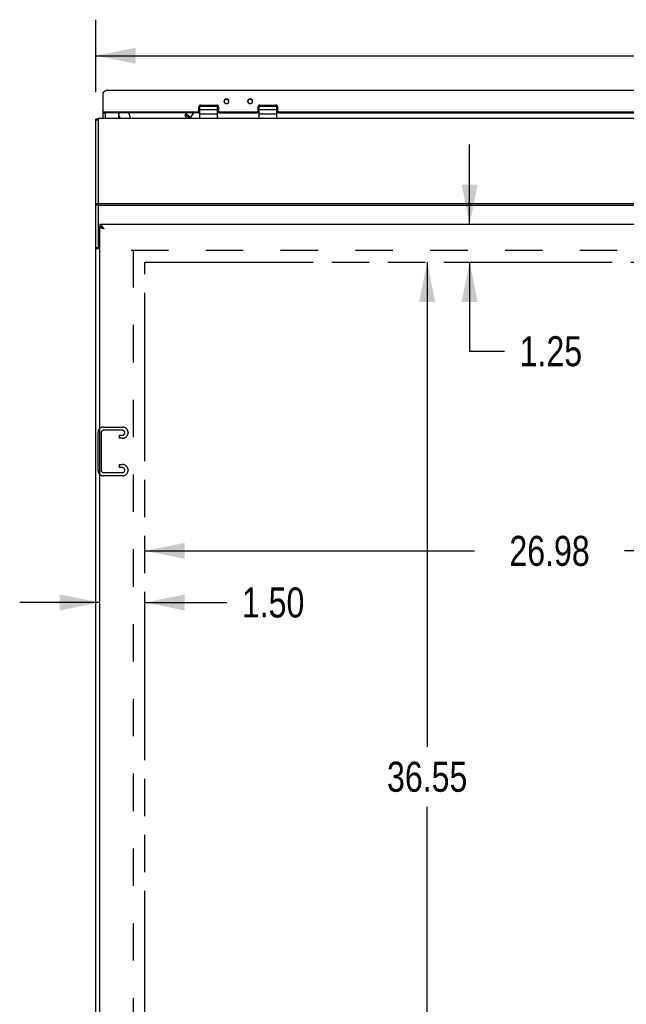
# Model space of a CAD drawing. Header units: inches. Extents: x 0 to 227, y 0 to 147.
# Tile 222 of 247: x 157 to 177, y 63 to 96. Entities that reach past the tile are written whole.
import ezdxf

# ---------------------------------------------------------------- set-up
doc = ezdxf.new("R2010")
doc.units = ezdxf.units.IN
doc.header["$LTSCALE"] = 12.466667
doc.header["$MEASUREMENT"] = 0
doc.linetypes.add('HIDDEN', pattern=[0.2, 0.1, -0.1])
doc.linetypes.add('PHANTOM', pattern=[0.8, 0.45, -0.05, 0.1, -0.05, 0.1, -0.05])
doc.layers.get('0').update_dxf_attribs({"linetype": 'CONTINUOUS'})
for name, color, linetype in [('AVAILABLE_DOOR_SPACE_REAR', 7, 'CONTINUOUS'), ('DEFAULT_2', 8, 'HIDDEN'), ('DIMENSIONS', 7, 'CONTINUOUS')]:
    doc.layers.add(name, color=color, linetype=linetype)
doc.styles.get("Standard").update_dxf_attribs({"font": 'txt', "width": 0.8})
doc.dimstyles.new('DIMSTYLE_2', dxfattribs={"dimtxt": 1, "dimasz": 1.333333, "dimexe": 0.09, "dimexo": 0.07, "dimgap": 0.0375, "dimtad": 0, "dimtih": 1, "dimtoh": 1, "dimzin": 4, "dimdsep": 46, "dimtxsty": 'Standard', "dimblk": '_FILLED', "dimblk1": '_FILLED', "dimblk2": '_FILLED', "dimcen": 0.09, "dimadec": 0, "dimazin": 0, "dimtfac": 1, "dimtofl": 0, "dimtmove": 0, "dimatfit": 3, "dimldrblk": '_FILLED', "dimfxl": 0, "dimtolj": 1, "dimtzin": 4, "dimarcsym": 0})

# ---------------------------------------------------------------- blocks, each defined once
blk = doc.blocks.new('_FILLED')
at = {"color": 0, "linetype": 'ByBlock'}
blk.add_solid([(0, 0), (-1, 0.2), (-1, -0.2)], dxfattribs=at)
blk = doc.blocks.new('*D29')
at = {"layer": 'DIMENSIONS', "color": 2, "linetype": 'Continuous'}
for p, q in [((160.772, 78.341), (171.764, 78.341)), ((187.757, 78.341), (176.764, 78.341))]:
    blk.add_line(p, q, dxfattribs=at)
at = {"layer": 'DIMENSIONS', "color": 2, "linetype": 'Continuous', "xscale": 1.3333333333, "yscale": 1.3333333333, "zscale": 1.3333333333, "rotation": 180}
blk.add_blockref('_FILLED', (160.772, 78.341), dxfattribs=at)
at = {"layer": 'DIMENSIONS', "color": 2, "linetype": 'Continuous', "xscale": 1.3333333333, "yscale": 1.3333333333, "zscale": 1.3333333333}
blk.add_blockref('_FILLED', (187.757, 78.341), dxfattribs=at)
at = {"layer": 'DIMENSIONS', "color": 2, "linetype": 'Continuous', "insert": (174.264, 78.841), "char_height": 1, "width": 4, "attachment_point": 2, "line_spacing_factor": 0.9}
blk.add_mtext('26.98', dxfattribs=at)
blk = doc.blocks.new('*D31')
at = {"layer": 'DIMENSIONS', "color": 2, "linetype": 'Continuous'}
for p, q in [((170.186, 87.97), (170.186, 71.809)), ((170.186, 51.417), (170.186, 69.809))]:
    blk.add_line(p, q, dxfattribs=at)
at = {"layer": 'DIMENSIONS', "color": 2, "linetype": 'Continuous', "xscale": 1.3333333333, "yscale": 1.3333333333, "zscale": 1.3333333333}
for p, rotation in [((170.186, 87.97), 90), ((170.186, 51.417), 270)]:
    blk.add_blockref('_FILLED', p, dxfattribs=dict(at, rotation=rotation))
at = {"layer": 'DIMENSIONS', "color": 2, "linetype": 'Continuous', "insert": (170.186, 71.309), "char_height": 1, "width": 4, "attachment_point": 2, "line_spacing_factor": 0.9}
blk.add_mtext('36.55', dxfattribs=at)
blk = doc.blocks.new('*D32')
at = {"layer": 'DIMENSIONS', "color": 2, "linetype": 'Continuous'}
for p, q in [((159.272, 76.621), (156.605, 76.621)), ((160.772, 76.621), (163.51, 76.621))]:
    blk.add_line(p, q, dxfattribs=at)
at = {"layer": 'DIMENSIONS', "color": 2, "linetype": 'Continuous', "xscale": 1.3333333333, "yscale": 1.3333333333, "zscale": 1.3333333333}
blk.add_blockref('_FILLED', (159.272, 76.621), dxfattribs=at)
at = {"layer": 'DIMENSIONS', "color": 2, "linetype": 'Continuous', "xscale": 1.3333333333, "yscale": 1.3333333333, "zscale": 1.3333333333, "rotation": 180}
blk.add_blockref('_FILLED', (160.772, 76.621), dxfattribs=at)
at = {"layer": 'DIMENSIONS', "color": 2, "linetype": 'Continuous', "insert": (164.01, 77.121), "char_height": 1, "width": 3.2, "attachment_point": 1, "line_spacing_factor": 0.9}
blk.add_mtext('1.50', dxfattribs=at)
blk = doc.blocks.new('*D33')
at = {"layer": 'DIMENSIONS', "color": 2, "linetype": 'Continuous'}
for p, q in [((159.141, 93.638), (159.141, 96.052)), ((219.016, 93.638), (219.016, 96.052)), ((159.141, 94.852), (186.579, 94.852)), ((219.016, 94.852), (191.579, 94.852))]:
    blk.add_line(p, q, dxfattribs=at)
at = {"layer": 'DIMENSIONS', "color": 2, "linetype": 'Continuous', "xscale": 1.3333333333, "yscale": 1.3333333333, "zscale": 1.3333333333, "rotation": 180}
blk.add_blockref('_FILLED', (159.141, 94.852), dxfattribs=at)
at = {"layer": 'DIMENSIONS', "color": 2, "linetype": 'Continuous', "xscale": 1.3333333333, "yscale": 1.3333333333, "zscale": 1.3333333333}
blk.add_blockref('_FILLED', (219.016, 94.852), dxfattribs=at)
at = {"layer": 'DIMENSIONS', "color": 2, "linetype": 'Continuous', "insert": (189.079, 95.352), "char_height": 1, "width": 4, "attachment_point": 2, "line_spacing_factor": 0.9}
blk.add_mtext('59.88', dxfattribs=at)
blk = doc.blocks.new('*D37')
at = {"layer": 'DIMENSIONS', "color": 2, "linetype": 'Continuous'}
for p, q in [((171.601, 89.22), (171.601, 91.887)), ((171.601, 87.97), (171.601, 84.998)), ((171.601, 84.998), (172.768, 84.998))]:
    blk.add_line(p, q, dxfattribs=at)
at = {"layer": 'DIMENSIONS', "color": 2, "linetype": 'Continuous', "xscale": 1.3333333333, "yscale": 1.3333333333, "zscale": 1.3333333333}
for p, rotation in [((171.601, 89.22), 270), ((171.601, 87.97), 90)]:
    blk.add_blockref('_FILLED', p, dxfattribs=dict(at, rotation=rotation))
at = {"layer": 'DIMENSIONS', "color": 2, "linetype": 'Continuous', "insert": (173.268, 85.498), "char_height": 1, "width": 3.2, "attachment_point": 1, "line_spacing_factor": 0.9}
blk.add_mtext('1.25', dxfattribs=at)

msp = doc.modelspace()

# ---------------------------------------------------------------- linework, layer by layer
at = {"color": 3, "linetype": 'Continuous'}
for p, q in [((159.391, 92.992), (159.391, 93.62)), ((218.682, 93.688), (159.476, 93.688)), ((159.391, 92.764), (159.391, 92.96)), ((159.406, 92.978), (162.55, 92.978)), ((160.238, 92.947), (160.286, 92.764)), ((162.581, 93.007), (162.581, 93.148)), ((162.644, 93.205), (163.171, 93.205)), ((163.234, 93.148), (163.234, 93.007)), ((163.265, 92.978), (164.518, 92.978)), ((164.549, 93.007), (164.549, 93.148)), ((164.612, 93.205), (165.139, 93.205)), ((165.202, 93.148), (165.202, 93.007)), ((165.233, 92.978), (187.737, 92.978)), ((159.141, 46.558), (159.141, 92.741)), ((189.007, 89.22), (159.272, 89.22)), ((159.272, 50.247), (159.272, 89.14)), ((159.272, 89.14), (159.273, 89.14)), ((159.362, 89.092), (159.355, 89.095)), ((159.369, 89.09), (159.362, 89.092)), ((159.376, 89.088), (159.369, 89.09)), ((159.383, 89.085), (159.376, 89.088)), ((159.395, 89.082), (159.383, 89.085)), ((159.39, 89.117), (159.385, 89.125)), ((159.395, 89.11), (159.39, 89.117)), ((159.4, 89.102), (159.395, 89.11)), ((159.41, 89.077), (159.395, 89.082)), ((159.407, 89.091), (159.4, 89.102)), ((159.417, 89.075), (159.407, 89.091)), ((159.417, 89.075), (159.41, 89.077)), ((159.272, 88.414), (159.141, 88.414))]:
    msp.add_line(p, q, dxfattribs=at)
at = {"color": 7, "linetype": 'Continuous'}
for p, q in [((163.418, 93.323), (163.418, 93.321)), ((163.419, 93.309), (163.419, 93.322)), ((163.577, 93.321), (163.577, 93.323)), ((163.577, 93.309), (163.577, 93.322)), ((164.205, 93.323), (164.205, 93.321)), ((164.206, 93.309), (164.206, 93.322)), ((164.364, 93.321), (164.364, 93.323)), ((164.364, 93.309), (164.364, 93.322)), ((159.391, 92.96), (159.391, 92.992)), ((159.466, 92.94), (159.391, 92.94)), ((159.406, 92.947), (159.406, 92.978)), ((162.55, 92.947), (159.406, 92.947)), ((159.466, 92.764), (159.466, 92.947)), ((159.911, 92.764), (159.911, 92.947)), ((160.294, 92.764), (160.247, 92.947)), ((162.162, 92.947), (162.12, 92.881)), ((162.394, 92.947), (162.285, 92.775)), ((162.55, 92.978), (162.55, 92.947)), ((162.611, 93.124), (162.581, 93.124)), ((162.581, 93.007), (162.581, 92.975)), ((162.611, 92.764), (162.611, 93.165)), ((163.201, 93.049), (162.611, 93.049)), ((162.644, 93.205), (162.644, 93.173)), ((162.644, 93.173), (163.171, 93.173)), ((163.171, 93.205), (163.171, 93.173)), ((163.201, 92.764), (163.201, 93.166)), ((163.206, 93.124), (163.201, 93.124)), ((163.206, 93.003), (163.201, 93.003)), ((163.206, 92.972), (163.206, 93.141)), ((163.234, 92.972), (163.206, 92.972)), ((163.234, 93.007), (163.234, 92.975)), ((163.265, 92.978), (163.265, 92.947)), ((163.265, 92.947), (164.518, 92.947)), ((164.518, 92.978), (164.518, 92.947)), ((164.576, 92.972), (164.548, 92.972)), ((164.555, 93.005), (164.549, 93.01)), ((164.549, 93.007), (164.549, 92.975)), ((164.576, 92.972), (164.576, 93.141)), ((164.581, 93.124), (164.576, 93.124)), ((164.581, 93.003), (164.576, 93.003)), ((164.581, 92.764), (164.581, 93.166)), ((165.171, 93.049), (164.581, 93.049)), ((164.612, 93.205), (164.612, 93.173)), ((164.612, 93.173), (165.139, 93.173)), ((165.139, 93.205), (165.139, 93.173)), ((165.171, 92.764), (165.171, 93.165)), ((165.201, 93.124), (165.171, 93.124)), ((165.202, 93.007), (165.202, 92.975)), ((165.233, 92.978), (165.233, 92.947)), ((165.233, 92.947), (187.737, 92.947)), ((159.216, 92.741), (159.141, 92.741)), ((159.216, 92.705), (159.141, 92.705)), ((159.216, 92.764), (159.216, 88.449)), ((159.216, 92.764), (218.941, 92.764)), ((162.127, 92.836), (162.119, 92.865)), ((162.245, 92.764), (162.271, 92.768)), ((163.201, 92.901), (162.611, 92.901)), ((165.171, 92.901), (164.581, 92.901)), ((159.216, 89.91), (159.141, 89.91)), ((159.216, 89.87), (159.141, 89.87)), ((159.216, 89.922), (218.941, 89.922)), ((159.216, 89.865), (218.941, 89.865)), ((159.272, 89.22), (159.272, 89.145)), ((159.273, 89.14), (159.307, 89.14)), ((159.39, 89.095), (159.385, 89.099)), ((159.395, 89.092), (159.39, 89.095)), ((159.4, 89.088), (159.395, 89.092)), ((159.407, 89.082), (159.4, 89.088)), ((159.404, 89.083), (159.4, 89.086)), ((159.408, 89.08), (159.404, 89.083)), ((159.417, 89.075), (159.407, 89.082)), ((159.417, 89.075), (159.408, 89.08)), ((159.216, 88.449), (159.141, 88.449))]:
    msp.add_line(p, q, dxfattribs=at)
at = {"color": 3, "linetype": 'Continuous'}
for points in [[(159.391, 93.62), (159.393, 93.623), (159.396, 93.626), (159.398, 93.63), (159.4, 93.633), (159.402, 93.636), (159.405, 93.638), (159.407, 93.641), (159.409, 93.644), (159.411, 93.647), (159.414, 93.649), (159.416, 93.652), (159.418, 93.655), (159.42, 93.657), (159.423, 93.659), (159.425, 93.662), (159.427, 93.664), (159.429, 93.666), (159.432, 93.668), (159.434, 93.67), (159.436, 93.672), (159.438, 93.673), (159.441, 93.675), (159.443, 93.677), (159.445, 93.678), (159.447, 93.679), (159.45, 93.681), (159.452, 93.682), (159.454, 93.683), (159.456, 93.684), (159.459, 93.685), (159.461, 93.685), (159.463, 93.686), (159.465, 93.687), (159.468, 93.687), (159.47, 93.687), (159.472, 93.688), (159.474, 93.688), (159.476, 93.688)], [(163.581, 93.332), (163.581, 93.334), (163.58, 93.337), (163.58, 93.339), (163.58, 93.341), (163.58, 93.343), (163.579, 93.346), (163.579, 93.348), (163.578, 93.35), (163.577, 93.353), (163.577, 93.355), (163.576, 93.357), (163.575, 93.359), (163.574, 93.361), (163.573, 93.363), (163.572, 93.365), (163.571, 93.368), (163.569, 93.37), (163.568, 93.372), (163.567, 93.374), (163.565, 93.375), (163.564, 93.377), (163.562, 93.379), (163.561, 93.381), (163.559, 93.383), (163.557, 93.384), (163.555, 93.386), (163.554, 93.388), (163.552, 93.389), (163.55, 93.391), (163.548, 93.392), (163.546, 93.393), (163.543, 93.395), (163.541, 93.396), (163.539, 93.397), (163.537, 93.398), (163.535, 93.399), (163.532, 93.4), (163.53, 93.401), (163.528, 93.402), (163.525, 93.403), (163.523, 93.404), (163.52, 93.404), (163.518, 93.405), (163.515, 93.405), (163.513, 93.406), (163.51, 93.406), (163.508, 93.407), (163.505, 93.407), (163.503, 93.407), (163.5, 93.407), (163.498, 93.407), (163.495, 93.407), (163.492, 93.407), (163.49, 93.407), (163.487, 93.407), (163.485, 93.406), (163.482, 93.406), (163.48, 93.405), (163.477, 93.405), (163.475, 93.404), (163.472, 93.404), (163.47, 93.403), (163.468, 93.402), (163.465, 93.401), (163.463, 93.4), (163.461, 93.399), (163.458, 93.398), (163.456, 93.397), (163.454, 93.396), (163.452, 93.395), (163.45, 93.393), (163.448, 93.392), (163.446, 93.391), (163.444, 93.389), (163.442, 93.388), (163.44, 93.386), (163.438, 93.384), (163.436, 93.383), (163.435, 93.381), (163.433, 93.379), (163.431, 93.377), (163.43, 93.375), (163.428, 93.374), (163.427, 93.372), (163.426, 93.37), (163.424, 93.368), (163.423, 93.365), (163.422, 93.363), (163.421, 93.361), (163.42, 93.359), (163.419, 93.357), (163.418, 93.355), (163.418, 93.353), (163.417, 93.35), (163.417, 93.348), (163.416, 93.346), (163.416, 93.343), (163.415, 93.341), (163.415, 93.339), (163.415, 93.337), (163.415, 93.334), (163.415, 93.332)], [(163.415, 93.332), (163.415, 93.33), (163.415, 93.327), (163.415, 93.325), (163.415, 93.323), (163.416, 93.32), (163.416, 93.318)], [(163.416, 93.318), (163.417, 93.316), (163.417, 93.314), (163.418, 93.311), (163.418, 93.309), (163.419, 93.307), (163.42, 93.305), (163.421, 93.303), (163.422, 93.301), (163.423, 93.298), (163.424, 93.296), (163.426, 93.294), (163.427, 93.292), (163.428, 93.29), (163.43, 93.288), (163.431, 93.287), (163.433, 93.285), (163.435, 93.283), (163.436, 93.281), (163.438, 93.28), (163.44, 93.278), (163.442, 93.276), (163.444, 93.275), (163.446, 93.273), (163.448, 93.272), (163.45, 93.271), (163.452, 93.269), (163.454, 93.268), (163.456, 93.267), (163.458, 93.266), (163.461, 93.265), (163.463, 93.264), (163.465, 93.263), (163.468, 93.262), (163.47, 93.261), (163.472, 93.26), (163.475, 93.26), (163.477, 93.259), (163.48, 93.258), (163.482, 93.258), (163.485, 93.258), (163.487, 93.257), (163.49, 93.257), (163.492, 93.257), (163.495, 93.257), (163.498, 93.257), (163.5, 93.257), (163.503, 93.257), (163.505, 93.257), (163.508, 93.257), (163.51, 93.258), (163.513, 93.258), (163.515, 93.258), (163.518, 93.259), (163.52, 93.26), (163.523, 93.26), (163.525, 93.261), (163.528, 93.262), (163.53, 93.263), (163.532, 93.264), (163.535, 93.265), (163.537, 93.266), (163.539, 93.267), (163.541, 93.268), (163.543, 93.269), (163.546, 93.271), (163.548, 93.272), (163.55, 93.273), (163.552, 93.275), (163.554, 93.276), (163.555, 93.278), (163.557, 93.28), (163.559, 93.281), (163.561, 93.283), (163.562, 93.285), (163.564, 93.287), (163.565, 93.288), (163.567, 93.29), (163.568, 93.292), (163.569, 93.294), (163.571, 93.296), (163.572, 93.298), (163.573, 93.301), (163.574, 93.303), (163.575, 93.305), (163.576, 93.307), (163.577, 93.309), (163.577, 93.311), (163.578, 93.314), (163.579, 93.316)], [(163.579, 93.316), (163.579, 93.318), (163.58, 93.32), (163.58, 93.323), (163.58, 93.325), (163.58, 93.327), (163.581, 93.33), (163.581, 93.332)], [(164.368, 93.332), (164.368, 93.334), (164.367, 93.337), (164.367, 93.339), (164.367, 93.341), (164.367, 93.343), (164.366, 93.346), (164.366, 93.348), (164.365, 93.35), (164.364, 93.353), (164.364, 93.355), (164.363, 93.357), (164.362, 93.359), (164.361, 93.361), (164.36, 93.363), (164.359, 93.365), (164.358, 93.368), (164.356, 93.37), (164.355, 93.372), (164.354, 93.374), (164.352, 93.375), (164.351, 93.377), (164.349, 93.379), (164.348, 93.381), (164.346, 93.383), (164.344, 93.384), (164.342, 93.386), (164.341, 93.388), (164.339, 93.389), (164.337, 93.391), (164.335, 93.392), (164.333, 93.393), (164.33, 93.395), (164.328, 93.396), (164.326, 93.397), (164.324, 93.398), (164.322, 93.399), (164.319, 93.4), (164.317, 93.401), (164.315, 93.402), (164.312, 93.403), (164.31, 93.404), (164.307, 93.404), (164.305, 93.405), (164.302, 93.405), (164.3, 93.406), (164.297, 93.406), (164.295, 93.407), (164.292, 93.407), (164.29, 93.407), (164.287, 93.407), (164.285, 93.407), (164.282, 93.407), (164.279, 93.407), (164.277, 93.407), (164.274, 93.407), (164.272, 93.406), (164.269, 93.406), (164.267, 93.405), (164.264, 93.405), (164.262, 93.404), (164.259, 93.404), (164.257, 93.403), (164.255, 93.402), (164.252, 93.401), (164.25, 93.4), (164.248, 93.399), (164.245, 93.398), (164.243, 93.397), (164.241, 93.396), (164.239, 93.395), (164.237, 93.393), (164.235, 93.392), (164.233, 93.391), (164.231, 93.389), (164.229, 93.388), (164.227, 93.386), (164.225, 93.384), (164.223, 93.383), (164.222, 93.381), (164.22, 93.379), (164.218, 93.377), (164.217, 93.375), (164.215, 93.374), (164.214, 93.372), (164.213, 93.37), (164.211, 93.368), (164.21, 93.365), (164.209, 93.363), (164.208, 93.361), (164.207, 93.359), (164.206, 93.357), (164.205, 93.355), (164.205, 93.353), (164.204, 93.35), (164.204, 93.348), (164.203, 93.346), (164.203, 93.343), (164.202, 93.341), (164.202, 93.339), (164.202, 93.337), (164.202, 93.334), (164.202, 93.332)], [(164.202, 93.332), (164.202, 93.33), (164.202, 93.327), (164.202, 93.325), (164.202, 93.323), (164.203, 93.32), (164.203, 93.318)], [(164.203, 93.318), (164.204, 93.316), (164.204, 93.314), (164.205, 93.311), (164.205, 93.309), (164.206, 93.307), (164.207, 93.305), (164.208, 93.303), (164.209, 93.301), (164.21, 93.298), (164.211, 93.296), (164.213, 93.294), (164.214, 93.292), (164.215, 93.29), (164.217, 93.288), (164.218, 93.287), (164.22, 93.285), (164.222, 93.283), (164.223, 93.281), (164.225, 93.28), (164.227, 93.278), (164.229, 93.276), (164.231, 93.275), (164.233, 93.273), (164.235, 93.272), (164.237, 93.271), (164.239, 93.269), (164.241, 93.268), (164.243, 93.267), (164.245, 93.266), (164.248, 93.265), (164.25, 93.264), (164.252, 93.263), (164.255, 93.262), (164.257, 93.261), (164.259, 93.26), (164.262, 93.26), (164.264, 93.259), (164.267, 93.258), (164.269, 93.258), (164.272, 93.258), (164.274, 93.257), (164.277, 93.257), (164.279, 93.257), (164.282, 93.257), (164.285, 93.257), (164.287, 93.257), (164.29, 93.257), (164.292, 93.257), (164.295, 93.257), (164.297, 93.258), (164.3, 93.258), (164.302, 93.258), (164.305, 93.259), (164.307, 93.26), (164.31, 93.26), (164.312, 93.261), (164.315, 93.262), (164.317, 93.263), (164.319, 93.264), (164.322, 93.265), (164.324, 93.266), (164.326, 93.267), (164.328, 93.268), (164.33, 93.269), (164.333, 93.271), (164.335, 93.272), (164.337, 93.273), (164.339, 93.275), (164.341, 93.276), (164.342, 93.278), (164.344, 93.28), (164.346, 93.281), (164.348, 93.283), (164.349, 93.285), (164.351, 93.287), (164.352, 93.288), (164.354, 93.29), (164.355, 93.292), (164.356, 93.294), (164.358, 93.296), (164.359, 93.298), (164.36, 93.301), (164.361, 93.303), (164.362, 93.305), (164.363, 93.307), (164.364, 93.309), (164.364, 93.311), (164.365, 93.314), (164.366, 93.316)], [(164.366, 93.316), (164.366, 93.318), (164.367, 93.32), (164.367, 93.323), (164.367, 93.325), (164.367, 93.327), (164.368, 93.33), (164.368, 93.332)], [(159.391, 92.992), (159.391, 92.991), (159.391, 92.991), (159.391, 92.99), (159.391, 92.99), (159.391, 92.989), (159.392, 92.988), (159.392, 92.988), (159.392, 92.987), (159.392, 92.987), (159.393, 92.986), (159.393, 92.985), (159.393, 92.985), (159.394, 92.984), (159.394, 92.984), (159.395, 92.983), (159.395, 92.983), (159.395, 92.982), (159.396, 92.982), (159.397, 92.982), (159.397, 92.981), (159.398, 92.981), (159.398, 92.981), (159.399, 92.98), (159.399, 92.98), (159.4, 92.98), (159.401, 92.979), (159.401, 92.979), (159.402, 92.979), (159.403, 92.979), (159.403, 92.979), (159.404, 92.979), (159.405, 92.979), (159.405, 92.979), (159.406, 92.978)], [(162.55, 92.978), (162.551, 92.979), (162.552, 92.979), (162.553, 92.979), (162.554, 92.979), (162.556, 92.979), (162.557, 92.979), (162.558, 92.98), (162.559, 92.98), (162.56, 92.98), (162.561, 92.981), (162.563, 92.981), (162.564, 92.982), (162.565, 92.982), (162.566, 92.983), (162.567, 92.983), (162.568, 92.984), (162.569, 92.985), (162.57, 92.985), (162.571, 92.986), (162.572, 92.987), (162.572, 92.988), (162.573, 92.988), (162.574, 92.989), (162.575, 92.99), (162.575, 92.991), (162.576, 92.992), (162.577, 92.993), (162.577, 92.994), (162.578, 92.995), (162.578, 92.996), (162.579, 92.997), (162.579, 92.998), (162.579, 92.999), (162.58, 93), (162.58, 93.001), (162.58, 93.002), (162.58, 93.003), (162.58, 93.004), (162.581, 93.005), (162.581, 93.007)], [(162.644, 93.205), (162.642, 93.205), (162.639, 93.205), (162.637, 93.205), (162.635, 93.205), (162.633, 93.204), (162.631, 93.204), (162.629, 93.204), (162.627, 93.203), (162.625, 93.203), (162.623, 93.202), (162.621, 93.201), (162.619, 93.201), (162.618, 93.2), (162.616, 93.199), (162.614, 93.198), (162.612, 93.197), (162.61, 93.196), (162.609, 93.195), (162.607, 93.194), (162.605, 93.193), (162.604, 93.192), (162.602, 93.191), (162.601, 93.19), (162.599, 93.188), (162.598, 93.187), (162.596, 93.186), (162.595, 93.184), (162.594, 93.183), (162.592, 93.181), (162.591, 93.18), (162.59, 93.178), (162.589, 93.177), (162.588, 93.175), (162.587, 93.173), (162.586, 93.172), (162.585, 93.17), (162.585, 93.168), (162.584, 93.166), (162.583, 93.165), (162.583, 93.163), (162.582, 93.161), (162.582, 93.159), (162.581, 93.157), (162.581, 93.155), (162.581, 93.154), (162.581, 93.152), (162.581, 93.15), (162.581, 93.148)], [(163.234, 93.148), (163.234, 93.15), (163.233, 93.152), (163.233, 93.154), (163.233, 93.155), (163.233, 93.157), (163.232, 93.159), (163.232, 93.161), (163.231, 93.163), (163.231, 93.165), (163.23, 93.166), (163.23, 93.168), (163.229, 93.17), (163.228, 93.172), (163.227, 93.173), (163.226, 93.175), (163.225, 93.177), (163.224, 93.178), (163.223, 93.18), (163.222, 93.181), (163.221, 93.183), (163.219, 93.184), (163.218, 93.186), (163.217, 93.187), (163.215, 93.188), (163.214, 93.19), (163.212, 93.191), (163.211, 93.192), (163.209, 93.193), (163.207, 93.194), (163.206, 93.195), (163.204, 93.196), (163.202, 93.197), (163.2, 93.198), (163.198, 93.199), (163.197, 93.2), (163.195, 93.201), (163.193, 93.201), (163.191, 93.202), (163.189, 93.203), (163.187, 93.203), (163.185, 93.204), (163.183, 93.204), (163.181, 93.204), (163.179, 93.205), (163.177, 93.205), (163.175, 93.205), (163.173, 93.205), (163.171, 93.205)], [(163.234, 93.007), (163.234, 93.005), (163.234, 93.004), (163.234, 93.003), (163.234, 93.002), (163.234, 93.001), (163.234, 93), (163.235, 92.999), (163.235, 92.998), (163.236, 92.997), (163.236, 92.996), (163.236, 92.995), (163.237, 92.994), (163.238, 92.993), (163.238, 92.992), (163.239, 92.991), (163.24, 92.99), (163.24, 92.989), (163.241, 92.988), (163.242, 92.988), (163.243, 92.987), (163.244, 92.986), (163.244, 92.985), (163.245, 92.985), (163.246, 92.984), (163.247, 92.983), (163.248, 92.983), (163.249, 92.982), (163.251, 92.982), (163.252, 92.981), (163.253, 92.981), (163.254, 92.98), (163.255, 92.98), (163.256, 92.98), (163.257, 92.979), (163.259, 92.979), (163.26, 92.979), (163.261, 92.979), (163.262, 92.979), (163.263, 92.979), (163.265, 92.978)], [(164.518, 92.978), (164.519, 92.979), (164.52, 92.979), (164.521, 92.979), (164.522, 92.979), (164.524, 92.979), (164.525, 92.979), (164.526, 92.98), (164.527, 92.98), (164.528, 92.98), (164.529, 92.981), (164.531, 92.981), (164.532, 92.982), (164.533, 92.982), (164.534, 92.983), (164.535, 92.983), (164.536, 92.984), (164.537, 92.985), (164.538, 92.985), (164.539, 92.986), (164.54, 92.987), (164.54, 92.988), (164.541, 92.988), (164.542, 92.989), (164.543, 92.99), (164.543, 92.991), (164.544, 92.992), (164.545, 92.993), (164.545, 92.994), (164.546, 92.995), (164.546, 92.996), (164.547, 92.997), (164.547, 92.998), (164.547, 92.999), (164.548, 93), (164.548, 93.001), (164.548, 93.002), (164.548, 93.003), (164.548, 93.004), (164.549, 93.005), (164.549, 93.007)], [(164.612, 93.205), (164.61, 93.205), (164.607, 93.205), (164.605, 93.205), (164.603, 93.205), (164.601, 93.204), (164.599, 93.204), (164.597, 93.204), (164.595, 93.203), (164.593, 93.203), (164.591, 93.202), (164.589, 93.201), (164.587, 93.201), (164.586, 93.2), (164.584, 93.199), (164.582, 93.198), (164.58, 93.197), (164.578, 93.196), (164.577, 93.195), (164.575, 93.194), (164.573, 93.193), (164.572, 93.192), (164.57, 93.191), (164.569, 93.19), (164.567, 93.188), (164.566, 93.187), (164.564, 93.186), (164.563, 93.184), (164.562, 93.183), (164.56, 93.181), (164.559, 93.18), (164.558, 93.178), (164.557, 93.177), (164.556, 93.175), (164.555, 93.173), (164.554, 93.172), (164.553, 93.17), (164.553, 93.168), (164.552, 93.166), (164.551, 93.165), (164.551, 93.163), (164.55, 93.161), (164.55, 93.159), (164.549, 93.157), (164.549, 93.155), (164.549, 93.154), (164.549, 93.152), (164.549, 93.15), (164.549, 93.148)], [(165.202, 93.148), (165.202, 93.15), (165.201, 93.152), (165.201, 93.154), (165.201, 93.155), (165.201, 93.157), (165.2, 93.159), (165.2, 93.161), (165.199, 93.163), (165.199, 93.165), (165.198, 93.166), (165.198, 93.168), (165.197, 93.17), (165.196, 93.172), (165.195, 93.173), (165.194, 93.175), (165.193, 93.177), (165.192, 93.178), (165.191, 93.18), (165.19, 93.181), (165.189, 93.183), (165.187, 93.184), (165.186, 93.186), (165.185, 93.187), (165.183, 93.188), (165.182, 93.19), (165.18, 93.191), (165.179, 93.192), (165.177, 93.193), (165.175, 93.194), (165.174, 93.195), (165.172, 93.196), (165.17, 93.197), (165.168, 93.198), (165.166, 93.199), (165.165, 93.2), (165.163, 93.201), (165.161, 93.201), (165.159, 93.202), (165.157, 93.203), (165.155, 93.203), (165.153, 93.204), (165.151, 93.204), (165.149, 93.204), (165.147, 93.205), (165.145, 93.205), (165.143, 93.205), (165.141, 93.205), (165.139, 93.205)], [(165.202, 93.007), (165.202, 93.005), (165.202, 93.004), (165.202, 93.003), (165.202, 93.002), (165.202, 93.001), (165.202, 93), (165.203, 92.999), (165.203, 92.998), (165.204, 92.997), (165.204, 92.996), (165.204, 92.995), (165.205, 92.994), (165.206, 92.993), (165.206, 92.992), (165.207, 92.991), (165.208, 92.99), (165.208, 92.989), (165.209, 92.988), (165.21, 92.988), (165.211, 92.987), (165.212, 92.986), (165.212, 92.985), (165.213, 92.985), (165.214, 92.984), (165.215, 92.983), (165.216, 92.983), (165.217, 92.982), (165.219, 92.982), (165.22, 92.981), (165.221, 92.981), (165.222, 92.98), (165.223, 92.98), (165.224, 92.98), (165.225, 92.979), (165.227, 92.979), (165.228, 92.979), (165.229, 92.979), (165.23, 92.979), (165.231, 92.979), (165.233, 92.978)], [(159.372, 89.143), (159.37, 89.146), (159.367, 89.15), (159.365, 89.153), (159.362, 89.156), (159.36, 89.159), (159.357, 89.163), (159.355, 89.166), (159.352, 89.169), (159.35, 89.172), (159.347, 89.175), (159.345, 89.177), (159.342, 89.18), (159.34, 89.183), (159.337, 89.185), (159.335, 89.188), (159.332, 89.19), (159.33, 89.193), (159.327, 89.195), (159.325, 89.197), (159.322, 89.199), (159.32, 89.201), (159.317, 89.203), (159.315, 89.205), (159.312, 89.206), (159.31, 89.208), (159.307, 89.21), (159.305, 89.211), (159.302, 89.212), (159.3, 89.213), (159.297, 89.215), (159.295, 89.216), (159.292, 89.216), (159.29, 89.217), (159.287, 89.218), (159.285, 89.219), (159.282, 89.219), (159.28, 89.219), (159.277, 89.22), (159.275, 89.22), (159.272, 89.22)], [(159.355, 89.095), (159.348, 89.097), (159.345, 89.098), (159.342, 89.099), (159.338, 89.1), (159.335, 89.102), (159.332, 89.103), (159.329, 89.104), (159.326, 89.105), (159.323, 89.106), (159.32, 89.107), (159.318, 89.108), (159.315, 89.11), (159.312, 89.111), (159.31, 89.112), (159.307, 89.113), (159.305, 89.114), (159.302, 89.115), (159.3, 89.117), (159.298, 89.118), (159.296, 89.119), (159.294, 89.12), (159.292, 89.121), (159.29, 89.122), (159.288, 89.124), (159.287, 89.125), (159.285, 89.126), (159.283, 89.127), (159.282, 89.128), (159.281, 89.129), (159.279, 89.131), (159.278, 89.132), (159.277, 89.133), (159.276, 89.134), (159.275, 89.135), (159.275, 89.136), (159.274, 89.138), (159.273, 89.139), (159.273, 89.14)], [(159.385, 89.125), (159.382, 89.128), (159.38, 89.132), (159.377, 89.136), (159.375, 89.139), (159.372, 89.143)], [(159.188, 88.422), (159.177, 88.425), (159.173, 88.426), (159.169, 88.427), (159.166, 88.428), (159.163, 88.429), (159.16, 88.43), (159.157, 88.431), (159.154, 88.432), (159.152, 88.433), (159.15, 88.434), (159.148, 88.436), (159.146, 88.437), (159.145, 88.439), (159.144, 88.44), (159.143, 88.442), (159.142, 88.443), (159.142, 88.445), (159.141, 88.447), (159.141, 88.449)], [(159.213, 88.414), (159.21, 88.416), (159.207, 88.417), (159.204, 88.418), (159.2, 88.419), (159.196, 88.42), (159.192, 88.421), (159.188, 88.422)]]:
    msp.add_lwpolyline(points, dxfattribs=at)
at = {"color": 7, "linetype": 'Continuous'}
for points in [[(163.418, 93.321), (163.417, 93.319), (163.417, 93.316), (163.416, 93.316)], [(163.577, 93.322), (163.576, 93.33), (163.575, 93.338), (163.572, 93.346), (163.569, 93.353), (163.564, 93.36), (163.559, 93.367), (163.553, 93.373), (163.547, 93.378), (163.54, 93.383), (163.532, 93.387), (163.524, 93.39), (163.515, 93.392), (163.506, 93.393), (163.498, 93.394), (163.489, 93.393), (163.48, 93.392), (163.472, 93.39), (163.463, 93.387), (163.456, 93.383), (163.448, 93.378), (163.442, 93.373), (163.436, 93.367), (163.431, 93.36), (163.426, 93.353), (163.423, 93.346), (163.421, 93.338), (163.419, 93.33), (163.419, 93.322)], [(163.419, 93.322), (163.419, 93.314), (163.421, 93.306), (163.423, 93.299)], [(163.572, 93.299), (163.575, 93.306), (163.576, 93.314), (163.577, 93.322)], [(163.579, 93.316), (163.579, 93.316), (163.578, 93.319), (163.577, 93.321)], [(164.205, 93.321), (164.204, 93.319), (164.204, 93.316), (164.203, 93.316)], [(164.364, 93.322), (164.363, 93.33), (164.362, 93.338), (164.359, 93.346), (164.356, 93.353), (164.351, 93.36), (164.346, 93.367), (164.34, 93.373), (164.334, 93.378), (164.327, 93.383), (164.319, 93.387), (164.311, 93.39), (164.302, 93.392), (164.293, 93.393), (164.285, 93.394), (164.276, 93.393), (164.267, 93.392), (164.259, 93.39), (164.25, 93.387), (164.243, 93.383), (164.235, 93.378), (164.229, 93.373), (164.223, 93.367), (164.218, 93.36), (164.213, 93.353), (164.21, 93.346), (164.208, 93.338), (164.206, 93.33), (164.206, 93.322)], [(164.206, 93.322), (164.206, 93.314), (164.208, 93.306), (164.21, 93.299)], [(164.359, 93.299), (164.362, 93.306), (164.363, 93.314), (164.364, 93.322)], [(164.366, 93.316), (164.366, 93.316), (164.365, 93.319), (164.364, 93.321)], [(159.406, 92.947), (159.405, 92.947), (159.405, 92.947), (159.404, 92.947), (159.403, 92.947), (159.403, 92.947), (159.402, 92.947), (159.401, 92.947), (159.401, 92.948), (159.4, 92.948), (159.399, 92.948), (159.399, 92.949), (159.398, 92.949), (159.398, 92.949), (159.397, 92.95), (159.397, 92.95), (159.396, 92.95), (159.395, 92.951), (159.395, 92.951), (159.395, 92.952), (159.394, 92.952), (159.394, 92.953), (159.393, 92.953), (159.393, 92.954), (159.393, 92.954), (159.392, 92.955), (159.392, 92.955), (159.392, 92.956), (159.392, 92.957), (159.391, 92.957), (159.391, 92.958), (159.391, 92.959), (159.391, 92.959), (159.391, 92.96), (159.391, 92.96)], [(159.917, 92.947), (159.915, 92.94), (159.912, 92.923), (159.911, 92.907)], [(162.55, 92.947), (162.551, 92.947), (162.552, 92.947), (162.553, 92.947), (162.554, 92.947), (162.556, 92.947), (162.557, 92.948), (162.558, 92.948), (162.559, 92.948), (162.56, 92.949), (162.561, 92.949), (162.563, 92.949), (162.564, 92.95), (162.565, 92.95), (162.566, 92.951), (162.567, 92.952), (162.568, 92.952), (162.569, 92.953), (162.57, 92.954), (162.571, 92.954), (162.572, 92.955), (162.572, 92.956), (162.573, 92.957), (162.574, 92.957), (162.575, 92.958), (162.575, 92.959), (162.576, 92.96), (162.577, 92.961), (162.577, 92.962), (162.578, 92.963), (162.578, 92.964), (162.579, 92.965), (162.579, 92.966), (162.579, 92.967), (162.58, 92.968), (162.58, 92.969), (162.58, 92.97), (162.58, 92.972), (162.58, 92.973), (162.581, 92.974), (162.581, 92.975)], [(162.644, 93.173), (162.642, 93.173), (162.639, 93.173), (162.637, 93.173), (162.635, 93.173), (162.633, 93.173), (162.631, 93.172), (162.629, 93.172), (162.627, 93.171), (162.625, 93.171), (162.623, 93.17), (162.621, 93.17), (162.619, 93.169), (162.618, 93.168), (162.616, 93.167), (162.614, 93.167), (162.612, 93.166), (162.61, 93.165), (162.609, 93.164), (162.607, 93.163), (162.605, 93.162), (162.604, 93.16), (162.602, 93.159), (162.601, 93.158), (162.599, 93.157), (162.598, 93.155), (162.596, 93.154), (162.595, 93.152), (162.594, 93.151), (162.592, 93.15), (162.591, 93.148), (162.59, 93.146), (162.589, 93.145), (162.588, 93.143), (162.587, 93.142), (162.586, 93.14), (162.585, 93.138), (162.585, 93.136), (162.584, 93.135), (162.583, 93.133), (162.583, 93.131), (162.582, 93.129), (162.582, 93.127), (162.581, 93.126), (162.581, 93.124), (162.581, 93.122), (162.581, 93.12), (162.581, 93.118), (162.581, 93.116)], [(163.234, 93.116), (163.234, 93.118), (163.233, 93.12), (163.233, 93.122), (163.233, 93.124), (163.233, 93.126), (163.232, 93.127), (163.232, 93.129), (163.231, 93.131), (163.231, 93.133), (163.23, 93.135), (163.23, 93.136), (163.229, 93.138), (163.228, 93.14), (163.227, 93.142), (163.226, 93.143), (163.225, 93.145), (163.224, 93.146), (163.223, 93.148), (163.222, 93.15), (163.221, 93.151), (163.219, 93.152), (163.218, 93.154), (163.217, 93.155), (163.215, 93.157), (163.214, 93.158), (163.212, 93.159), (163.211, 93.16), (163.209, 93.162), (163.207, 93.163), (163.206, 93.164), (163.204, 93.165), (163.202, 93.166), (163.2, 93.167), (163.198, 93.167), (163.197, 93.168), (163.195, 93.169), (163.193, 93.17), (163.191, 93.17), (163.189, 93.171), (163.187, 93.171), (163.185, 93.172), (163.183, 93.172), (163.181, 93.173), (163.179, 93.173), (163.177, 93.173), (163.175, 93.173), (163.173, 93.173), (163.171, 93.173)], [(163.206, 93.141), (163.207, 93.146), (163.208, 93.152), (163.211, 93.157), (163.212, 93.159)], [(163.234, 93.01), (163.227, 93.005), (163.221, 93), (163.216, 92.995), (163.211, 92.989), (163.208, 92.984), (163.207, 92.978), (163.206, 92.972)], [(163.234, 92.975), (163.234, 92.974), (163.234, 92.973), (163.234, 92.972), (163.234, 92.97), (163.234, 92.969), (163.234, 92.968), (163.235, 92.967), (163.235, 92.966), (163.236, 92.965), (163.236, 92.964), (163.236, 92.963), (163.237, 92.962), (163.238, 92.961), (163.238, 92.96), (163.239, 92.959), (163.24, 92.958), (163.24, 92.957), (163.241, 92.957), (163.242, 92.956), (163.243, 92.955), (163.244, 92.954), (163.244, 92.954), (163.245, 92.953), (163.246, 92.952), (163.247, 92.952), (163.248, 92.951), (163.249, 92.95), (163.251, 92.95), (163.252, 92.949), (163.253, 92.949), (163.254, 92.949), (163.255, 92.948), (163.256, 92.948), (163.257, 92.948), (163.259, 92.947), (163.26, 92.947), (163.261, 92.947), (163.262, 92.947), (163.263, 92.947), (163.265, 92.947)], [(164.518, 92.947), (164.519, 92.947), (164.52, 92.947), (164.521, 92.947), (164.522, 92.947), (164.524, 92.947), (164.525, 92.948), (164.526, 92.948), (164.527, 92.948), (164.528, 92.949), (164.529, 92.949), (164.531, 92.949), (164.532, 92.95), (164.533, 92.95), (164.534, 92.951), (164.535, 92.952), (164.536, 92.952), (164.537, 92.953), (164.538, 92.954), (164.539, 92.954), (164.54, 92.955), (164.54, 92.956), (164.541, 92.957), (164.542, 92.957), (164.543, 92.958), (164.543, 92.959), (164.544, 92.96), (164.545, 92.961), (164.545, 92.962), (164.546, 92.963), (164.546, 92.964), (164.547, 92.965), (164.547, 92.966), (164.547, 92.967), (164.548, 92.968), (164.548, 92.969), (164.548, 92.97), (164.548, 92.972), (164.548, 92.973), (164.549, 92.974), (164.549, 92.975)], [(164.612, 93.173), (164.61, 93.173), (164.607, 93.173), (164.605, 93.173), (164.603, 93.173), (164.601, 93.173), (164.599, 93.172), (164.597, 93.172), (164.595, 93.171), (164.593, 93.171), (164.591, 93.17), (164.589, 93.17), (164.587, 93.169), (164.586, 93.168), (164.584, 93.167), (164.582, 93.167), (164.58, 93.166), (164.578, 93.165), (164.577, 93.164), (164.575, 93.163), (164.573, 93.162), (164.572, 93.16), (164.57, 93.159), (164.569, 93.158), (164.567, 93.157), (164.566, 93.155), (164.564, 93.154), (164.563, 93.152), (164.562, 93.151), (164.56, 93.15), (164.559, 93.148), (164.558, 93.146), (164.557, 93.145), (164.556, 93.143), (164.555, 93.142), (164.554, 93.14), (164.553, 93.138), (164.553, 93.136), (164.552, 93.135), (164.551, 93.133), (164.551, 93.131), (164.55, 93.129), (164.55, 93.127), (164.549, 93.126), (164.549, 93.124), (164.549, 93.122), (164.549, 93.12), (164.549, 93.118), (164.549, 93.116)], [(164.576, 92.972), (164.575, 92.978), (164.574, 92.984), (164.571, 92.989), (164.567, 92.995), (164.561, 93), (164.555, 93.005)], [(164.57, 93.159), (164.571, 93.157), (164.574, 93.152), (164.576, 93.146), (164.576, 93.141)], [(165.202, 93.116), (165.202, 93.118), (165.201, 93.12), (165.201, 93.122), (165.201, 93.124), (165.201, 93.126), (165.2, 93.127), (165.2, 93.129), (165.199, 93.131), (165.199, 93.133), (165.198, 93.135), (165.198, 93.136), (165.197, 93.138), (165.196, 93.14), (165.195, 93.142), (165.194, 93.143), (165.193, 93.145), (165.192, 93.146), (165.191, 93.148), (165.19, 93.15), (165.189, 93.151), (165.187, 93.152), (165.186, 93.154), (165.185, 93.155), (165.183, 93.157), (165.182, 93.158), (165.18, 93.159), (165.179, 93.16), (165.177, 93.162), (165.175, 93.163), (165.174, 93.164), (165.172, 93.165), (165.17, 93.166), (165.168, 93.167), (165.166, 93.167), (165.165, 93.168), (165.163, 93.169), (165.161, 93.17), (165.159, 93.17), (165.157, 93.171), (165.155, 93.171), (165.153, 93.172), (165.151, 93.172), (165.149, 93.173), (165.147, 93.173), (165.145, 93.173), (165.143, 93.173), (165.141, 93.173), (165.139, 93.173)], [(165.202, 92.975), (165.202, 92.974), (165.202, 92.973), (165.202, 92.972), (165.202, 92.97), (165.202, 92.969), (165.202, 92.968), (165.203, 92.967), (165.203, 92.966), (165.204, 92.965), (165.204, 92.964), (165.204, 92.963), (165.205, 92.962), (165.206, 92.961), (165.206, 92.96), (165.207, 92.959), (165.208, 92.958), (165.208, 92.957), (165.209, 92.957), (165.21, 92.956), (165.211, 92.955), (165.212, 92.954), (165.212, 92.954), (165.213, 92.953), (165.214, 92.952), (165.215, 92.952), (165.216, 92.951), (165.217, 92.95), (165.219, 92.95), (165.22, 92.949), (165.221, 92.949), (165.222, 92.949), (165.223, 92.948), (165.224, 92.948), (165.225, 92.948), (165.227, 92.947), (165.228, 92.947), (165.229, 92.947), (165.23, 92.947), (165.231, 92.947), (165.233, 92.947)], [(159.964, 92.764), (159.955, 92.776), (159.946, 92.789), (159.938, 92.802), (159.931, 92.816), (159.925, 92.831), (159.92, 92.846), (159.916, 92.861), (159.913, 92.876), (159.912, 92.891), (159.911, 92.907)], [(162.12, 92.881), (162.118, 92.877), (162.117, 92.872)], [(162.117, 92.872), (162.118, 92.867), (162.119, 92.865)], [(162.287, 92.784), (162.286, 92.789), (162.285, 92.795), (162.282, 92.801), (162.277, 92.808), (162.272, 92.815), (162.266, 92.822), (162.259, 92.829), (162.251, 92.837), (162.242, 92.844), (162.232, 92.851), (162.223, 92.858), (162.212, 92.864), (162.202, 92.869), (162.192, 92.875), (162.182, 92.879), (162.172, 92.883), (162.163, 92.885), (162.154, 92.887), (162.146, 92.888), (162.139, 92.889), (162.132, 92.888), (162.127, 92.887), (162.123, 92.884), (162.12, 92.881)], [(162.253, 92.775), (162.252, 92.779), (162.251, 92.784), (162.249, 92.788), (162.246, 92.793), (162.242, 92.799), (162.237, 92.804), (162.232, 92.809), (162.226, 92.815), (162.219, 92.82), (162.212, 92.825), (162.205, 92.83), (162.197, 92.835), (162.19, 92.839), (162.182, 92.843), (162.175, 92.846), (162.167, 92.849), (162.16, 92.851), (162.154, 92.853), (162.148, 92.853), (162.142, 92.854), (162.138, 92.853), (162.134, 92.852), (162.131, 92.85), (162.128, 92.848), (162.127, 92.845), (162.127, 92.841)], [(162.127, 92.841), (162.127, 92.838), (162.127, 92.836)], [(162.127, 92.836), (162.128, 92.833), (162.131, 92.829), (162.134, 92.823), (162.138, 92.818), (162.142, 92.813), (162.148, 92.807), (162.154, 92.802), (162.16, 92.797), (162.167, 92.791), (162.175, 92.786), (162.182, 92.782), (162.19, 92.778), (162.197, 92.774), (162.205, 92.771), (162.212, 92.768), (162.219, 92.766), (162.226, 92.764), (162.226, 92.764)], [(162.243, 92.764), (162.246, 92.765), (162.249, 92.767), (162.251, 92.769), (162.252, 92.772), (162.253, 92.775)], [(162.271, 92.768), (162.272, 92.768), (162.277, 92.77), (162.282, 92.772), (162.285, 92.775)], [(162.285, 92.775), (162.286, 92.779), (162.287, 92.784)], [(159.31, 89.139), (159.307, 89.14), (159.305, 89.141), (159.302, 89.141), (159.3, 89.142), (159.297, 89.142), (159.295, 89.143), (159.292, 89.143), (159.29, 89.144), (159.287, 89.144), (159.285, 89.144), (159.282, 89.144), (159.28, 89.145), (159.277, 89.145), (159.275, 89.145), (159.272, 89.145)], [(159.347, 89.123), (159.345, 89.124), (159.342, 89.126), (159.34, 89.127), (159.337, 89.128), (159.335, 89.129), (159.332, 89.131), (159.33, 89.132), (159.327, 89.133), (159.325, 89.134), (159.322, 89.135), (159.32, 89.136), (159.317, 89.137), (159.315, 89.138), (159.312, 89.138), (159.31, 89.139)], [(159.367, 89.111), (159.365, 89.113), (159.362, 89.114), (159.36, 89.116), (159.357, 89.117), (159.355, 89.119), (159.352, 89.12), (159.35, 89.122), (159.347, 89.123)], [(159.4, 89.086), (159.395, 89.089), (159.393, 89.09), (159.391, 89.092), (159.389, 89.093), (159.387, 89.095), (159.385, 89.096), (159.383, 89.097), (159.381, 89.099), (159.379, 89.1), (159.377, 89.102), (159.376, 89.103), (159.374, 89.105), (159.372, 89.106), (159.37, 89.107), (159.369, 89.109), (159.367, 89.11), (159.366, 89.112), (159.365, 89.112)], [(159.385, 89.099), (159.382, 89.101), (159.38, 89.102), (159.377, 89.104), (159.375, 89.106), (159.372, 89.108), (159.37, 89.109), (159.367, 89.111)], [(159.231, 88.435), (159.227, 88.437), (159.225, 88.438), (159.223, 88.439), (159.222, 88.44), (159.22, 88.441), (159.219, 88.443), (159.218, 88.444), (159.217, 88.445), (159.216, 88.446), (159.216, 88.447), (159.216, 88.449)], [(159.251, 88.414), (159.25, 88.416), (159.25, 88.418), (159.249, 88.419), (159.249, 88.421), (159.248, 88.422), (159.247, 88.424), (159.246, 88.425), (159.245, 88.426), (159.243, 88.428), (159.242, 88.429), (159.24, 88.43), (159.238, 88.431), (159.237, 88.432), (159.235, 88.433), (159.233, 88.434), (159.231, 88.435)]]:
    msp.add_lwpolyline(points, dxfattribs=at)
msp.add_arc((159.276, 88.506), 0.06, 180, 266.1738, dxfattribs=at)
at = {"layer": 'AVAILABLE_DOOR_SPACE_REAR', "color": 4, "linetype": 'PHANTOM'}
for p, q in [((160.772, 51.417), (160.772, 87.97)), ((160.772, 87.97), (187.757, 87.97))]:
    msp.add_line(p, q, dxfattribs=at)
at = {"layer": 'DEFAULT_2', "color": 8, "linetype": 'HIDDEN'}
for p, q in [((160.316, 88.371), (217.841, 88.371)), ((160.391, 88.366), (160.391, 51.02)), ((159.396, 82.47), (160.036, 82.47)), ((159.216, 81.025), (159.216, 82.29)), ((159.32, 82.276), (159.32, 81.039)), ((160.022, 82.366), (159.41, 82.366)), ((159.935, 82.095), (159.935, 82.199)), ((159.935, 82.199), (160.022, 82.199)), ((160.036, 82.095), (159.935, 82.095)), ((160.216, 82.29), (160.216, 82.275)), ((159.935, 81.116), (159.935, 81.22)), ((159.935, 81.22), (160.036, 81.22)), ((160.022, 81.116), (159.935, 81.116)), ((160.036, 80.845), (159.396, 80.845)), ((159.41, 80.949), (160.022, 80.949)), ((160.216, 81.04), (160.216, 81.025))]:
    msp.add_line(p, q, dxfattribs=at)
for centre, radius, start, end in [((159.396, 82.29), 0.18, 90, 180), ((160.036, 82.29), 0.18, 0, 90), ((159.41, 82.276), 0.09, 90, 180), ((160.022, 82.276), 0.09, 8.2192, 90), ((160.022, 82.289), 0.09, 270, 360), ((160.036, 82.275), 0.18, 270, 360), ((160.022, 81.026), 0.09, 8.2192, 90), ((160.036, 81.04), 0.18, 0, 90), ((159.396, 81.025), 0.18, 180, 270), ((159.41, 81.039), 0.09, 180, 270), ((160.022, 81.039), 0.09, 270, 360), ((160.036, 81.025), 0.18, 270, 360)]:
    msp.add_arc(centre, radius, start, end, dxfattribs=at)

# ---------------------------------------------------------------- dimensions: what is measured, and where the dimension line sits
at = {"layer": 'DIMENSIONS', "color": 2, "linetype": 'Continuous'}
dim = msp.add_linear_dim(base=(219.016091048, 94.852409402), p1=(159.141091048, 93.568376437), p2=(219.016091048, 93.568376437), dimstyle='DIMSTYLE_2', dxfattribs=at)
dim.commit()
dim.dimension.update_dxf_attribs({"geometry": '*D33', "text_midpoint": (189.078591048, 94.852409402), "dimtype": 160})
for base, p1, p2, angle, picture, middle in [((171.601, 89.22), (160.772, 87.97), (159.347, 89.22), 90, '*D37', (174.868, 84.998)), ((159.272, 76.621), (160.772, 87.97), (159.272, 89.14), 180, '*D32', (165.61, 76.621)), ((160.7721, 78.3413), (187.7566, 51.4165), (160.7721, 87.9698), 180, '*D29', (174.2643, 78.3413)), ((170.186, 87.97), (187.757, 51.417), (187.757, 87.97), 90, '*D31', (170.186, 70.809))]:
    dim = msp.add_linear_dim(base=base, p1=p1, p2=p2, angle=angle, dimstyle='DIMSTYLE_2', dxfattribs=at)
    dim.commit()
    dim.dimension.update_dxf_attribs({"geometry": picture, "text_midpoint": middle, "dimtype": 160})

doc.saveas('drawing.dxf')
